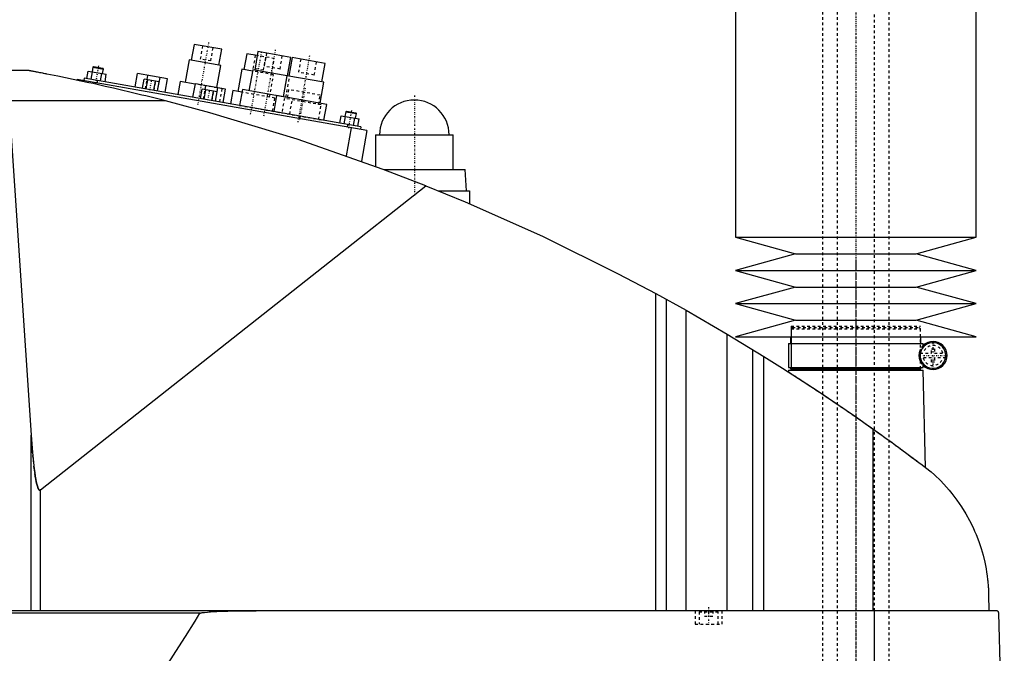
# Model space of a CAD drawing. Extents: x -156 to 706, y -136 to 715.
# Tile 4 of 5: x 338 to 706, y 101 to 338. Entities that reach past the tile are written whole.
import ezdxf

# ---------------------------------------------------------------- set-up
doc = ezdxf.new("R2010")
doc.units = 0
doc.linetypes.add('CENTER', pattern=[1.5, 0.45, -0.5, 0.05, -0.5])
doc.linetypes.add('DASHED', pattern=[2, 1, -1])
for name, color, linetype in [('AM_0', 7, 'CONTINUOUS'), ('AM_3', 7, 'DASHED'), ('AM_7', 7, 'CENTER')]:
    doc.layers.add(name, color=color, linetype=linetype)

msp = doc.modelspace()

# ---------------------------------------------------------------- linework, layer by layer
at = {"layer": 'AM_0', "color": 7, "linetype": 'CONTINUOUS'}
for p, q in [((605, 435.75), (605, 256.2)), ((695, 256.2), (695, 435.75)), ((402.65, 328.29), (401.61, 322.39)), ((412.99, 326.47), (402.65, 328.29)), ((411.95, 320.56), (412.99, 326.47)), ((422.35, 324.82), (421.3, 318.91)), ((426.28, 324.13), (422.35, 324.82)), ((426.55, 325.6), (425.33, 318.71)), ((438.86, 323.43), (426.55, 325.6)), ((400.87, 322.52), (399.39, 314.15)), ((412.69, 320.43), (400.87, 322.52)), ((411.23, 312.16), (412.69, 320.43)), ((437.64, 316.54), (438.86, 323.43)), ((439.35, 323.35), (438.13, 316.45)), ((451.66, 321.18), (439.35, 323.35)), ((450.44, 314.28), (451.66, 321.18)), ((340.94, 318.5), (213.33, 318.5)), ((362.56, 315.56), (363.05, 318.32)), ((363.05, 318.32), (369.87, 317.12)), ((364.27, 315.26), (364.75, 318.02)), ((364.85, 319.78), (364.54, 318.06)), ((365.14, 319.98), (364.85, 319.78)), ((364.85, 319.78), (368.79, 319.08)), ((365.14, 319.98), (368.58, 319.37)), ((367.68, 314.66), (368.17, 317.42)), ((368.48, 317.36), (368.79, 319.08)), ((368.79, 319.08), (368.58, 319.37)), ((369.39, 314.36), (369.87, 317.12)), ((380.6, 312.38), (381.49, 317.4)), ((392.71, 315.42), (381.49, 317.4)), ((385.14, 315.14), (385.42, 316.71)), ((420.57, 319.04), (419.09, 310.67)), ((424.5, 318.35), (420.57, 319.04)), ((424.59, 318.84), (423.2, 310.96)), ((438.14, 316.45), (424.59, 318.84)), ((437.39, 316.58), (436, 308.7)), ((451.18, 314.15), (437.39, 316.58)), ((358.96, 315.18), (358.91, 314.91)), ((467.29, 296.08), (358.96, 315.18)), ((361.6, 315.73), (361.42, 314.75)), ((465, 297.5), (361.6, 315.73)), ((364.87, 314.14), (364.78, 313.64)), ((366.52, 314.86), (366.35, 313.88)), ((383.37, 311.89), (383.98, 315.34)), ((389.67, 314.34), (383.98, 315.34)), ((384.79, 311.64), (385.4, 315.09)), ((387.64, 311.14), (388.24, 314.59)), ((389.06, 310.89), (389.95, 315.91)), ((389.06, 310.89), (389.67, 314.34)), ((391.83, 310.4), (392.71, 315.42)), ((397.42, 314.49), (396.56, 309.57)), ((403.13, 313.49), (397.42, 314.49)), ((402.27, 308.56), (403.15, 313.58)), ((414.38, 311.6), (403.15, 313.58)), ((406.81, 311.32), (407.08, 312.89)), ((449.79, 306.27), (451.18, 314.15)), ((405.04, 308.07), (405.65, 311.52)), ((411.33, 310.52), (405.65, 311.52)), ((406.46, 307.82), (407.07, 311.27)), ((409.3, 307.32), (409.91, 310.77)), ((410.72, 307.07), (411.33, 310.52)), ((410.73, 307.07), (411.61, 312.09)), ((413.49, 306.58), (414.38, 311.6)), ((417.12, 311.02), (416.25, 306.1)), ((420.57, 310.41), (417.12, 311.02)), ((420.74, 311.4), (419.7, 305.49)), ((436.01, 308.71), (420.74, 311.4)), ((433.54, 309.14), (432.5, 303.23)), ((452.25, 305.84), (433.54, 309.14)), ((392.03, 307.16), (333.43, 307.16)), ((333.43, 307.16), (341.83, 182.23)), ((451.21, 299.93), (452.25, 305.84)), ((459.39, 303.1), (459.08, 301.38)), ((459.68, 303.31), (459.39, 303.1)), ((459.39, 303.1), (463.33, 302.41)), ((459.68, 303.31), (463.12, 302.7)), ((463.02, 300.69), (463.33, 302.41)), ((463.33, 302.41), (463.12, 302.7)), ((457.1, 298.89), (457.59, 301.64)), ((457.59, 301.64), (464.41, 300.44)), ((458.81, 298.59), (459.3, 301.34)), ((460.08, 298.37), (459.9, 297.38)), ((462.22, 297.99), (462.71, 300.74)), ((463.93, 297.69), (464.41, 300.44)), ((461.38, 297.12), (459.53, 286.63)), ((465, 297.5), (464.83, 296.52)), ((467.29, 296.08), (465.26, 284.59)), ((470.5, 294.5), (470.5, 282.67)), ((470.5, 294.5), (499.5, 294.5)), ((499.5, 281.5), (499.5, 294.5)), ((473.65, 281.5), (504, 281.5)), ((504.5, 273.5), (504, 281.5)), ((345.22, 161.75), (489.33, 275.44)), ((494.16, 273.5), (505.65, 273.5)), ((505.65, 273.5), (505.65, 268.73)), ((605, 256.2), (627.5, 250)), ((605, 256.2), (695, 256.2)), ((672.5, 250), (695, 256.2)), ((627.5, 250), (605, 243.8)), ((627.5, 250), (672.5, 250)), ((695, 243.8), (672.5, 250)), ((605, 243.8), (627.5, 237.6)), ((605, 243.8), (695, 243.8)), ((672.5, 237.6), (695, 243.8)), ((627.5, 237.6), (605, 231.4)), ((627.5, 237.6), (672.5, 237.6)), ((695, 231.4), (672.5, 237.6)), ((575.22, 116.6), (575.22, 235.17)), ((575.22, 235.17), (586.56, 228.89)), ((579.22, 116.6), (579.22, 232.98)), ((586.56, 116.6), (586.56, 228.89)), ((586.56, 228.89), (601.96, 219.97)), ((605, 231.4), (627.5, 225.2)), ((605, 231.4), (695, 231.4)), ((672.5, 225.2), (695, 231.4)), ((627.5, 225.2), (605, 219)), ((627.5, 225.2), (672.5, 225.2)), ((695, 219), (672.5, 225.2)), ((601.96, 116.6), (601.96, 219.97)), ((601.96, 219.97), (615.65, 211.64)), ((605, 219), (695, 219)), ((625.65, 219), (625.65, 216.5)), ((674.35, 216.5), (674.35, 219)), ((611.52, 116.6), (611.52, 214.2)), ((624.85, 216.5), (624.85, 207.5)), ((624.85, 216.5), (675.15, 216.5)), ((675.15, 215.06), (675.15, 216.5)), ((615.65, 116.6), (615.65, 211.64)), ((674.16, 211), (674.16, 213)), ((624.83, 206.5), (624.81, 205.86)), ((624.83, 206.5), (675.17, 206.5)), ((624.85, 207.5), (675.15, 207.5)), ((625.65, 207.5), (625.65, 207)), ((625.65, 207), (674.35, 207)), ((625.83, 207), (625.83, 206.5)), ((674.17, 206.5), (674.17, 207)), ((674.35, 207), (674.35, 207.5)), ((675.15, 207.5), (675.15, 208.94)), ((676.04, 170.15), (675.17, 206.5)), ((656.53, 116.6), (656.53, 184.45)), ((341.83, 116.6), (341.83, 182.23)), ((345.22, 116.6), (345.22, 161.75)), ((699.63, 122.62), (699.77, 116.6)), ((702.45, 116.6), (132.05, 116.6)), ((404.88, 115.63), (188.61, 115.63)), ((657.01, 34.5), (657.01, 116.6)), ((705.5, 34.5), (703.45, 115.63))]:
    msp.add_line(p, q, dxfattribs=at)
for points in [[(392.03, 307.16, 0), (390.59, 307.53, 0), (387.67, 308.27, 0), (384.69, 309.01, 0), (383.19, 309.37, 0), (381.68, 309.74, 0), (378.64, 310.47, 0), (375.58, 311.19, 0), (372.52, 311.91, 0), (369.46, 312.6, 0), (366.41, 313.28, 0), (364.9, 313.62, 0), (363.39, 313.95, 0), (360.41, 314.59, 0), (357.47, 315.21, 0), (354.59, 315.81, 0), (351.78, 316.39, 0), (349.05, 316.93, 0), (347.64, 317.21, 0), (347.41, 317.26, 0), (346.93, 317.35, 0), (346.46, 317.44, 0), (346.22, 317.49, 0), (345.99, 317.53, 0), (345.52, 317.63, 0), (345.06, 317.71, 0), (344.6, 317.8, 0), (344.16, 317.89, 0), (343.73, 317.97, 0), (343.52, 318.01, 0), (343.31, 318.05, 0), (342.91, 318.13, 0), (342.53, 318.2, 0), (342.32, 318.24, 0), (342.26, 318.25, 0), (342.2, 318.26, 0), (342.17, 318.27, 0), (342.14, 318.27, 0), (342.08, 318.28, 0), (342.03, 318.29, 0), (341.97, 318.31, 0), (341.91, 318.32, 0), (341.86, 318.33, 0), (341.83, 318.33, 0), (341.8, 318.34, 0), (341.74, 318.35, 0), (341.69, 318.36, 0), (341.64, 318.37, 0), (341.58, 318.38, 0), (341.53, 318.39, 0), (341.51, 318.39, 0), (341.48, 318.4, 0), (341.44, 318.41, 0), (341.39, 318.41, 0), (341.37, 318.42, 0), (341.35, 318.42, 0), (341.3, 318.43, 0), (341.26, 318.44, 0), (341.24, 318.44, 0), (341.22, 318.45, 0), (341.19, 318.45, 0), (341.15, 318.46, 0), (341.12, 318.47, 0), (341.09, 318.47, 0), (341.06, 318.48, 0), (341.05, 318.48, 0), (341.04, 318.48, 0), (341.02, 318.48, 0), (341, 318.49, 0), (340.98, 318.49, 0), (340.96, 318.49, 0), (340.95, 318.5, 0), (340.95, 318.5, 0), (340.94, 318.5, 0), (340.94, 318.5, 0), (340.94, 318.5, 0), (340.94, 318.5, 0)], [(489.33, 275.44, 0), (473.4, 281.59, 0), (441.19, 292.86, 0), (408.52, 302.74, 0), (392.03, 307.16, 0)], [(489.33, 275.44, 0), (503.96, 269.45, 0), (532.87, 256.58, 0), (561.24, 242.59, 0), (575.22, 235.17, 0)], [(615.65, 211.64, 0), (622.58, 207.29, 0), (636.3, 198.36, 0), (649.84, 189.16, 0), (656.53, 184.45, 0)], [(656.53, 184.45, 0), (657.18, 184, 0), (658.46, 183.08, 0), (659.75, 182.16, 0), (660.38, 181.7, 0), (661.02, 181.24, 0), (662.29, 180.33, 0), (663.54, 179.42, 0), (664.79, 178.51, 0), (666.03, 177.6, 0), (667.25, 176.7, 0), (667.86, 176.26, 0), (668.47, 175.81, 0), (669.67, 174.92, 0), (670.86, 174.04, 0), (672.03, 173.16, 0), (673.19, 172.3, 0), (674.33, 171.44, 0), (674.89, 171.01, 0), (675.45, 170.59, 0), (676.56, 169.75, 0), (677.65, 168.93, 0), (678.19, 168.52, 0)], [(341.83, 182.23, 0), (342.32, 175.77, 0), (342.95, 169.66, 0), (343.13, 168.22, 0), (343.32, 166.92, 0), (343.42, 166.32, 0), (343.52, 165.75, 0), (343.71, 164.73, 0), (343.91, 163.86, 0), (344.11, 163.13, 0), (344.22, 162.77, 0), (344.26, 162.67, 0), (344.29, 162.59, 0), (344.31, 162.54, 0), (344.32, 162.5, 0), (344.36, 162.42, 0), (344.39, 162.34, 0), (344.42, 162.27, 0), (344.46, 162.2, 0), (344.49, 162.14, 0), (344.51, 162.11, 0), (344.52, 162.08, 0), (344.56, 162.02, 0), (344.59, 161.97, 0), (344.61, 161.94, 0), (344.63, 161.92, 0), (344.66, 161.88, 0), (344.69, 161.84, 0), (344.71, 161.82, 0), (344.73, 161.8, 0), (344.76, 161.77, 0), (344.78, 161.75, 0), (344.79, 161.75, 0), (344.79, 161.74, 0), (344.79, 161.74, 0), (344.8, 161.74, 0), (344.8, 161.74, 0), (344.81, 161.73, 0), (344.81, 161.73, 0), (344.82, 161.72, 0), (344.83, 161.72, 0), (344.83, 161.72, 0), (344.83, 161.72, 0), (344.84, 161.71, 0), (344.84, 161.71, 0), (344.85, 161.71, 0), (344.85, 161.7, 0), (344.86, 161.7, 0), (344.86, 161.7, 0), (344.87, 161.7, 0), (344.87, 161.7, 0), (344.88, 161.69, 0), (344.88, 161.69, 0), (344.89, 161.69, 0), (344.89, 161.69, 0), (344.9, 161.69, 0), (344.9, 161.68, 0), (344.9, 161.68, 0), (344.91, 161.68, 0), (344.91, 161.68, 0), (344.92, 161.68, 0), (344.92, 161.68, 0), (344.93, 161.68, 0), (344.93, 161.68, 0), (344.93, 161.67, 0), (344.94, 161.67, 0), (344.94, 161.67, 0), (344.95, 161.67, 0), (344.96, 161.67, 0), (344.96, 161.67, 0), (344.96, 161.67, 0), (344.97, 161.67, 0), (344.97, 161.67, 0), (344.98, 161.67, 0), (344.98, 161.67, 0), (344.99, 161.67, 0), (344.99, 161.67, 0), (345, 161.67, 0), (345, 161.67, 0), (345.01, 161.67, 0), (345.01, 161.67, 0), (345.02, 161.67, 0), (345.02, 161.67, 0), (345.03, 161.67, 0), (345.03, 161.67, 0), (345.03, 161.67, 0), (345.04, 161.67, 0), (345.05, 161.67, 0), (345.05, 161.67, 0), (345.06, 161.67, 0), (345.06, 161.67, 0), (345.07, 161.67, 0), (345.07, 161.67, 0), (345.07, 161.68, 0), (345.08, 161.68, 0), (345.08, 161.68, 0), (345.09, 161.68, 0), (345.1, 161.68, 0), (345.1, 161.68, 0), (345.1, 161.68, 0), (345.11, 161.69, 0), (345.11, 161.69, 0), (345.12, 161.69, 0), (345.12, 161.69, 0), (345.12, 161.69, 0), (345.13, 161.7, 0), (345.13, 161.7, 0), (345.14, 161.7, 0), (345.14, 161.7, 0), (345.15, 161.71, 0), (345.15, 161.71, 0), (345.16, 161.71, 0), (345.16, 161.71, 0), (345.17, 161.72, 0), (345.17, 161.72, 0), (345.17, 161.72, 0), (345.18, 161.73, 0), (345.19, 161.73, 0), (345.19, 161.73, 0), (345.2, 161.74, 0), (345.2, 161.74, 0), (345.2, 161.74, 0), (345.21, 161.75, 0), (345.21, 161.75, 0), (345.22, 161.75, 0)], [(678.19, 168.52, 0), (679.41, 167.42, 0), (681.74, 165.15, 0), (683.91, 162.81, 0), (684.94, 161.61, 0), (685.93, 160.4, 0), (687.8, 157.92, 0), (689.52, 155.41, 0), (691.09, 152.85, 0), (692.52, 150.27, 0), (693.8, 147.67, 0), (694.38, 146.37, 0), (694.93, 145.07, 0), (695.93, 142.48, 0), (696.8, 139.89, 0), (697.54, 137.32, 0), (698.16, 134.76, 0), (698.67, 132.21, 0), (698.88, 130.94, 0), (699.07, 129.67, 0), (699.26, 128.15, 0), (699.31, 127.72, 0), (699.35, 127.27, 0), (699.37, 127.05, 0), (699.39, 126.83, 0), (699.43, 126.37, 0), (699.47, 125.91, 0), (699.5, 125.44, 0), (699.53, 124.96, 0), (699.56, 124.47, 0), (699.58, 124.22, 0), (699.59, 123.97, 0), (699.61, 123.44, 0), (699.63, 122.9, 0), (699.63, 122.62, 0)], [(340.31, 35.5, 0), (342.11, 37.02, 0), (345.69, 40.19, 0), (349.28, 43.52, 0), (351.08, 45.24, 0), (352.87, 47.01, 0), (356.46, 50.66, 0), (360.05, 54.47, 0), (363.63, 58.44, 0), (367.22, 62.57, 0), (370.81, 66.86, 0), (372.6, 69.07, 0), (374.39, 71.31, 0), (377.98, 75.92, 0), (381.57, 80.7, 0), (385.15, 85.63, 0), (388.74, 90.72, 0), (392.33, 95.98, 0), (394.12, 98.66, 0), (395.91, 101.39, 0), (399.5, 106.96, 0), (403.09, 112.7, 0), (404.88, 115.63, 0)], [(404.88, 115.63, 0), (404.88, 115.63, 0), (404.88, 115.63, 0), (404.88, 115.63, 0), (404.88, 115.63, 0), (404.88, 115.63, 0), (404.88, 115.63, 0), (404.88, 115.63, 0), (404.88, 115.63, 0), (404.89, 115.64, 0), (404.89, 115.64, 0), (404.89, 115.64, 0), (404.89, 115.65, 0), (404.9, 115.65, 0), (404.9, 115.65, 0), (404.9, 115.66, 0), (404.91, 115.66, 0), (404.91, 115.66, 0), (404.91, 115.66, 0), (404.92, 115.66, 0), (404.92, 115.67, 0), (404.93, 115.67, 0), (404.93, 115.67, 0), (404.94, 115.68, 0), (404.94, 115.68, 0), (404.94, 115.68, 0), (404.94, 115.68, 0), (404.95, 115.68, 0), (404.95, 115.69, 0), (404.97, 115.69, 0), (405, 115.71, 0), (405.03, 115.72, 0), (405.06, 115.73, 0), (405.09, 115.74, 0), (405.12, 115.75, 0), (405.13, 115.75, 0), (405.15, 115.76, 0), (405.18, 115.76, 0), (405.21, 115.77, 0), (405.31, 115.8, 0), (405.41, 115.82, 0), (405.5, 115.83, 0), (405.7, 115.87, 0), (405.89, 115.9, 0), (406.58, 115.98, 0), (407.7, 116.09, 0), (408.26, 116.13, 0), (408.82, 116.17, 0), (409.97, 116.24, 0), (411.14, 116.3, 0), (415.33, 116.45, 0), (422.51, 116.59, 0), (425.92, 116.6, 0)], [(703.45, 115.63, 0), (703.45, 115.63, 0), (703.45, 115.63, 0), (703.45, 115.64, 0), (703.45, 115.64, 0), (703.45, 115.64, 0), (703.45, 115.65, 0), (703.45, 115.65, 0), (703.45, 115.66, 0), (703.45, 115.67, 0), (703.45, 115.67, 0), (703.45, 115.67, 0), (703.45, 115.68, 0), (703.45, 115.68, 0), (703.45, 115.69, 0), (703.45, 115.69, 0), (703.45, 115.7, 0), (703.44, 115.7, 0), (703.44, 115.71, 0), (703.44, 115.71, 0), (703.44, 115.71, 0), (703.44, 115.72, 0), (703.44, 115.72, 0), (703.44, 115.72, 0), (703.44, 115.73, 0), (703.44, 115.73, 0), (703.44, 115.74, 0), (703.44, 115.74, 0), (703.44, 115.74, 0), (703.44, 115.75, 0), (703.44, 115.75, 0), (703.44, 115.76, 0), (703.44, 115.76, 0), (703.44, 115.77, 0), (703.44, 115.77, 0), (703.43, 115.77, 0), (703.43, 115.78, 0), (703.43, 115.79, 0), (703.43, 115.82, 0), (703.42, 115.84, 0), (703.41, 115.87, 0), (703.41, 115.88, 0), (703.41, 115.89, 0), (703.4, 115.91, 0), (703.39, 115.93, 0), (703.39, 115.95, 0), (703.38, 115.97, 0), (703.37, 115.99, 0), (703.37, 116, 0), (703.36, 116.01, 0), (703.35, 116.03, 0), (703.35, 116.04, 0), (703.34, 116.05, 0), (703.34, 116.06, 0), (703.33, 116.08, 0), (703.32, 116.09, 0), (703.32, 116.1, 0), (703.31, 116.11, 0), (703.3, 116.12, 0), (703.3, 116.13, 0), (703.27, 116.18, 0), (703.21, 116.24, 0), (703.16, 116.3, 0), (703.1, 116.36, 0), (703.05, 116.4, 0), (703.02, 116.42, 0), (702.99, 116.44, 0), (702.93, 116.48, 0), (702.86, 116.51, 0), (702.8, 116.54, 0), (702.74, 116.56, 0), (702.67, 116.57, 0), (702.64, 116.58, 0), (702.61, 116.59, 0), (702.54, 116.6, 0), (702.48, 116.6, 0), (702.45, 116.6, 0)]]:
    msp.add_polyline3d(points, dxfattribs=at)
for centre, radius, start, end in [((485, 294.5), 13, 0, 180), ((678.85, 212), 5.25, 225.1897, 134.8103), ((678.85, 212), 4.8, 192.0755, 167.9245)]:
    msp.add_arc(centre, radius, start, end, dxfattribs=at)
at = {"layer": 'AM_3', "color": 6, "linetype": 'DASHED'}
for p, q in [((643, 676.5), (643, -97.5)), ((657, -97.5), (657, 676.5)), ((637.5, 664.5), (637.5, -56.5)), ((662.5, -56.5), (662.5, 664.5)), ((405.85, 327.73), (404.98, 322.81)), ((408.92, 322.11), (409.79, 327.04)), ((425.55, 324.26), (424.68, 319.33)), ((432.69, 323), (426.28, 324.13)), ((429.75, 325.04), (428.88, 320.12)), ((434.79, 319.07), (435.66, 324)), ((408.92, 322.11), (404.98, 322.81)), ((428.62, 318.64), (429.49, 323.56)), ((431.65, 317.09), (432.69, 323)), ((442.55, 322.78), (441.68, 317.86)), ((447.59, 316.82), (448.46, 321.74)), ((432.38, 316.96), (424.5, 318.35)), ((428.62, 318.64), (424.68, 319.33)), ((434.79, 319.07), (428.88, 320.12)), ((430.91, 308.59), (432.38, 316.96)), ((447.59, 316.82), (441.68, 317.86)), ((384.53, 311.69), (385.14, 315.14)), ((385.3, 315.11), (384.69, 311.66)), ((387.74, 311.12), (388.35, 314.57)), ((413.18, 311.71), (403.13, 313.49)), ((436.99, 308.53), (438.38, 316.41)), ((438.38, 316.41), (438.14, 316.45)), ((406.2, 307.87), (406.81, 311.32)), ((406.96, 311.29), (406.35, 307.84)), ((409.41, 307.3), (410.02, 310.75)), ((411.21, 312.06), (411.23, 312.16)), ((412.31, 306.79), (413.18, 311.71)), ((432.88, 308.24), (420.57, 310.41)), ((438, 311.4), (437.4, 307.95)), ((449.82, 309.32), (438, 311.4)), ((449.21, 305.87), (449.82, 309.32)), ((419.7, 305.49), (451.21, 299.93)), ((432.01, 303.32), (432.88, 308.24)), ((436.41, 308.13), (435.46, 302.71)), ((439.45, 308.1), (436.01, 308.71)), ((450.2, 305.69), (436.41, 308.13)), ((438.41, 302.19), (439.45, 308.1)), ((449.24, 300.28), (450.2, 305.69)), ((625.83, 223), (625.83, 207)), ((625.83, 223), (674.17, 223)), ((626.33, 222.5), (625.83, 222)), ((625.83, 222), (625.83, 207)), ((625.83, 222), (674.17, 222)), ((626.33, 222.5), (673.67, 222.5)), ((674.17, 222), (673.67, 222.5)), ((674.17, 207), (674.17, 223)), ((674.17, 207), (674.17, 222)), ((674.16, 213), (674.16, 214.35)), ((678.25, 214.5), (679.45, 214.5)), ((678.25, 212.9), (678.25, 214.5)), ((679.45, 214.5), (679.45, 212.9)), ((674.07, 212.9), (678.25, 212.9)), ((678.25, 211.1), (674.07, 211.1)), ((674.16, 209.65), (674.16, 211)), ((678.25, 209.5), (678.25, 211.1)), ((679.45, 212.9), (683.63, 212.9)), ((679.45, 211.1), (679.45, 209.5)), ((683.63, 211.1), (679.45, 211.1)), ((679.45, 209.5), (678.25, 209.5)), ((590, 116.6), (590, 111.6)), ((591.9, 116.6), (591.5, 116.2)), ((591.5, 116.2), (591.5, 111.6)), ((591.5, 116.2), (598.5, 116.2)), ((593.5, 116.6), (593.5, 114.6)), ((593.5, 114.6), (596.5, 114.6)), ((595, 116.6), (595, 114.6)), ((596.5, 116.6), (596.5, 114.6)), ((598.5, 116.2), (598.1, 116.6)), ((598.5, 111.6), (598.5, 116.2)), ((600, 111.6), (600, 116.6)), ((590, 111.6), (600, 111.6))]:
    msp.add_line(p, q, dxfattribs=at)
for points in [[(674.16, 214.35, 0), (674.11, 214.26, 0), (674.06, 214.16, 0), (674.05, 214.12, 0), (674.03, 214.09, 0), (674.03, 214.07, 0), (674.02, 214.06, 0), (674.01, 214.02, 0), (673.99, 213.99, 0), (673.98, 213.96, 0), (673.96, 213.92, 0), (673.95, 213.88, 0), (673.94, 213.87, 0), (673.94, 213.85, 0), (673.92, 213.81, 0), (673.91, 213.77, 0), (673.9, 213.76, 0), (673.9, 213.74, 0), (673.88, 213.7, 0), (673.87, 213.66, 0), (673.86, 213.64, 0), (673.86, 213.62, 0), (673.84, 213.58, 0), (673.83, 213.54, 0), (673.82, 213.5, 0), (673.81, 213.46, 0), (673.8, 213.42, 0), (673.79, 213.4, 0), (673.78, 213.38, 0), (673.77, 213.33, 0), (673.76, 213.29, 0), (673.75, 213.25, 0), (673.74, 213.2, 0), (673.73, 213.16, 0), (673.72, 213.13, 0), (673.72, 213.11, 0), (673.71, 213.06, 0), (673.7, 213.01, 0), (673.69, 212.96, 0), (673.68, 212.91, 0), (673.67, 212.86, 0), (673.67, 212.83, 0), (673.66, 212.8, 0), (673.65, 212.75, 0), (673.65, 212.7, 0), (673.64, 212.64, 0), (673.63, 212.59, 0), (673.63, 212.53, 0), (673.62, 212.5, 0), (673.62, 212.48, 0), (673.62, 212.42, 0), (673.61, 212.36, 0), (673.61, 212.31, 0), (673.61, 212.25, 0), (673.6, 212.19, 0), (673.6, 212.17, 0), (673.6, 212.14, 0), (673.6, 212.08, 0), (673.6, 212.03, 0), (673.6, 212, 0), (673.6, 211.97, 0), (673.6, 211.92, 0), (673.6, 211.86, 0), (673.6, 211.83, 0), (673.6, 211.81, 0), (673.61, 211.75, 0), (673.61, 211.69, 0), (673.61, 211.64, 0), (673.62, 211.58, 0), (673.62, 211.52, 0), (673.62, 211.5, 0), (673.63, 211.47, 0), (673.63, 211.41, 0), (673.64, 211.36, 0), (673.65, 211.3, 0), (673.65, 211.25, 0), (673.66, 211.2, 0), (673.67, 211.17, 0), (673.67, 211.14, 0), (673.68, 211.09, 0), (673.69, 211.04, 0), (673.7, 210.99, 0), (673.71, 210.94, 0), (673.72, 210.89, 0), (673.72, 210.87, 0), (673.73, 210.84, 0), (673.74, 210.8, 0), (673.75, 210.75, 0), (673.76, 210.71, 0), (673.77, 210.67, 0), (673.78, 210.62, 0), (673.79, 210.6, 0), (673.8, 210.58, 0), (673.81, 210.54, 0), (673.82, 210.5, 0), (673.83, 210.46, 0), (673.84, 210.42, 0), (673.86, 210.38, 0), (673.86, 210.36, 0), (673.87, 210.34, 0), (673.88, 210.3, 0), (673.9, 210.26, 0), (673.9, 210.24, 0), (673.91, 210.23, 0), (673.92, 210.19, 0), (673.94, 210.15, 0), (673.94, 210.13, 0), (673.95, 210.12, 0), (673.96, 210.08, 0), (673.98, 210.04, 0), (673.99, 210.01, 0), (674.01, 209.98, 0), (674.02, 209.94, 0), (674.03, 209.93, 0), (674.03, 209.91, 0), (674.05, 209.88, 0), (674.06, 209.84, 0), (674.11, 209.74, 0), (674.16, 209.65, 0)], [(675.15, 215.06, 0), (675.15, 215.06, 0), (675.14, 215.05, 0), (675.13, 215.03, 0), (675.12, 215.02, 0), (675.11, 215, 0), (675.08, 214.97, 0), (675.04, 214.92, 0), (675, 214.86, 0), (674.95, 214.79, 0), (674.89, 214.71, 0), (674.86, 214.67, 0), (674.83, 214.62, 0), (674.76, 214.51, 0), (674.68, 214.38, 0), (674.61, 214.24, 0), (674.52, 214.08, 0), (674.48, 213.98, 0), (674.46, 213.95, 0), (674.45, 213.92, 0), (674.44, 213.9, 0), (674.43, 213.88, 0), (674.42, 213.85, 0), (674.41, 213.82, 0), (674.4, 213.8, 0), (674.39, 213.78, 0), (674.38, 213.75, 0), (674.37, 213.71, 0), (674.36, 213.69, 0), (674.35, 213.67, 0), (674.34, 213.64, 0), (674.32, 213.6, 0), (674.31, 213.56, 0), (674.3, 213.52, 0), (674.28, 213.47, 0), (674.28, 213.45, 0), (674.27, 213.43, 0), (674.25, 213.39, 0), (674.24, 213.34, 0), (674.23, 213.29, 0), (674.21, 213.25, 0), (674.2, 213.2, 0), (674.19, 213.17, 0), (674.19, 213.14, 0), (674.17, 213.09, 0), (674.16, 213.03, 0), (674.16, 213, 0)], [(674.16, 211, 0), (674.16, 210.97, 0), (674.17, 210.91, 0), (674.19, 210.86, 0), (674.19, 210.83, 0), (674.2, 210.8, 0), (674.21, 210.75, 0), (674.23, 210.71, 0), (674.24, 210.66, 0), (674.25, 210.61, 0), (674.27, 210.57, 0), (674.28, 210.55, 0), (674.28, 210.53, 0), (674.3, 210.48, 0), (674.31, 210.44, 0), (674.32, 210.4, 0), (674.34, 210.36, 0), (674.35, 210.33, 0), (674.36, 210.31, 0), (674.37, 210.29, 0), (674.38, 210.25, 0), (674.39, 210.22, 0), (674.4, 210.2, 0), (674.41, 210.18, 0), (674.42, 210.15, 0), (674.43, 210.12, 0), (674.44, 210.1, 0), (674.45, 210.08, 0), (674.46, 210.05, 0), (674.48, 210.02, 0), (674.52, 209.92, 0), (674.61, 209.76, 0), (674.68, 209.62, 0), (674.76, 209.49, 0), (674.83, 209.38, 0), (674.86, 209.33, 0), (674.89, 209.29, 0), (674.95, 209.21, 0), (675, 209.14, 0), (675.04, 209.08, 0), (675.08, 209.03, 0), (675.11, 209, 0), (675.12, 208.98, 0), (675.13, 208.97, 0), (675.14, 208.95, 0), (675.15, 208.94, 0), (675.15, 208.94, 0)], [(624.81, 205.86, 0), (624.81, 205.86, 0), (624.84, 205.85, 0), (624.89, 205.81, 0), (624.92, 205.79, 0), (624.97, 205.76, 0), (625.07, 205.7, 0), (625.2, 205.62, 0), (625.35, 205.52, 0), (625.53, 205.4, 0), (625.74, 205.27, 0), (625.86, 205.19, 0), (625.98, 205.12, 0), (626.23, 204.95, 0), (626.52, 204.77, 0), (626.82, 204.57, 0), (627.15, 204.36, 0), (627.5, 204.13, 0), (627.68, 204.02, 0), (627.87, 203.89, 0), (628.26, 203.64, 0), (628.67, 203.38, 0), (628.88, 203.24, 0), (629.09, 203.1, 0), (629.53, 202.81, 0), (629.99, 202.52, 0), (630.22, 202.37, 0), (630.46, 202.21, 0), (630.93, 201.9, 0), (631.42, 201.58, 0), (631.91, 201.26, 0), (632.43, 200.92, 0), (632.95, 200.58, 0), (633.22, 200.4, 0), (633.5, 200.22, 0), (634.05, 199.85, 0), (634.62, 199.48, 0), (635.21, 199.09, 0), (635.8, 198.69, 0), (636.41, 198.29, 0), (636.72, 198.09, 0), (637.03, 197.88, 0), (637.66, 197.46, 0), (638.29, 197.03, 0), (638.94, 196.6, 0), (639.59, 196.16, 0), (640.25, 195.72, 0), (640.58, 195.5, 0), (640.91, 195.27, 0), (641.58, 194.82, 0), (642.26, 194.36, 0), (642.93, 193.9, 0), (643.61, 193.44, 0), (644.3, 192.98, 0), (644.64, 192.74, 0), (644.98, 192.51, 0), (645.66, 192.04, 0), (646.34, 191.58, 0), (647.02, 191.11, 0), (647.69, 190.65, 0), (648.36, 190.18, 0), (648.69, 189.95, 0), (649.03, 189.72, 0), (649.68, 189.26, 0), (650.34, 188.81, 0), (650.67, 188.58, 0), (651, 188.35, 0), (651.66, 187.89, 0), (652.33, 187.42, 0), (652.66, 187.18, 0), (653, 186.95, 0), (653.67, 186.47, 0), (654.35, 186, 0), (655.03, 185.52, 0), (655.7, 185.04, 0), (656.38, 184.56, 0), (656.72, 184.32, 0), (657.05, 184.08, 0), (657.73, 183.6, 0), (658.39, 183.13, 0), (659.06, 182.65, 0), (659.72, 182.18, 0), (660.37, 181.71, 0), (660.7, 181.47, 0), (661.02, 181.24, 0), (661.67, 180.78, 0), (662.3, 180.32, 0), (662.93, 179.86, 0), (663.54, 179.42, 0), (664.15, 178.97, 0), (664.45, 178.76, 0), (664.75, 178.54, 0), (665.34, 178.11, 0), (665.91, 177.69, 0), (666.47, 177.28, 0), (667.02, 176.87, 0), (667.56, 176.48, 0), (667.82, 176.28, 0), (668.08, 176.09, 0), (668.59, 175.72, 0), (669.08, 175.35, 0), (669.57, 175, 0), (670.04, 174.64, 0), (670.51, 174.3, 0), (670.74, 174.12, 0), (670.97, 173.96, 0), (671.41, 173.63, 0), (671.84, 173.3, 0), (672.05, 173.15, 0), (672.26, 172.99, 0), (672.66, 172.7, 0), (673.04, 172.41, 0), (673.22, 172.27, 0), (673.4, 172.14, 0), (673.74, 171.88, 0), (674.06, 171.64, 0), (674.36, 171.41, 0), (674.64, 171.21, 0), (674.89, 171.02, 0), (675.01, 170.93, 0), (675.12, 170.84, 0), (675.32, 170.69, 0), (675.5, 170.55, 0), (675.66, 170.44, 0), (675.78, 170.34, 0), (675.89, 170.26, 0), (675.93, 170.23, 0), (675.96, 170.21, 0), (676.01, 170.17, 0), (676.04, 170.15, 0), (676.04, 170.15, 0)], [(345.22, 161.75, 0), (345.21, 161.75, 0), (345.21, 161.75, 0), (345.2, 161.74, 0), (345.2, 161.74, 0), (345.2, 161.74, 0), (345.19, 161.73, 0), (345.19, 161.73, 0), (345.18, 161.73, 0), (345.17, 161.72, 0), (345.17, 161.72, 0), (345.17, 161.72, 0), (345.16, 161.71, 0), (345.16, 161.71, 0), (345.15, 161.71, 0), (345.15, 161.71, 0), (345.14, 161.7, 0), (345.14, 161.7, 0), (345.13, 161.7, 0), (345.13, 161.7, 0), (345.12, 161.69, 0), (345.12, 161.69, 0), (345.12, 161.69, 0), (345.11, 161.69, 0), (345.11, 161.69, 0), (345.1, 161.68, 0), (345.1, 161.68, 0), (345.1, 161.68, 0), (345.09, 161.68, 0), (345.08, 161.68, 0), (345.08, 161.68, 0), (345.07, 161.68, 0), (345.07, 161.67, 0), (345.07, 161.67, 0), (345.06, 161.67, 0), (345.06, 161.67, 0), (345.05, 161.67, 0), (345.05, 161.67, 0), (345.04, 161.67, 0), (345.03, 161.67, 0), (345.03, 161.67, 0), (345.03, 161.67, 0), (345.02, 161.67, 0), (345.02, 161.67, 0), (345.01, 161.67, 0), (345.01, 161.67, 0), (345, 161.67, 0), (345, 161.67, 0), (344.99, 161.67, 0), (344.99, 161.67, 0), (344.98, 161.67, 0), (344.98, 161.67, 0), (344.97, 161.67, 0), (344.97, 161.67, 0), (344.96, 161.67, 0), (344.96, 161.67, 0), (344.96, 161.67, 0), (344.95, 161.67, 0), (344.94, 161.67, 0), (344.94, 161.67, 0), (344.93, 161.67, 0), (344.93, 161.68, 0), (344.93, 161.68, 0), (344.92, 161.68, 0), (344.92, 161.68, 0), (344.91, 161.68, 0), (344.91, 161.68, 0), (344.9, 161.68, 0), (344.9, 161.68, 0), (344.9, 161.69, 0), (344.89, 161.69, 0), (344.89, 161.69, 0), (344.88, 161.69, 0), (344.88, 161.69, 0), (344.87, 161.7, 0), (344.87, 161.7, 0), (344.86, 161.7, 0), (344.86, 161.7, 0), (344.85, 161.7, 0), (344.85, 161.71, 0), (344.84, 161.71, 0), (344.84, 161.71, 0), (344.83, 161.72, 0), (344.83, 161.72, 0), (344.83, 161.72, 0), (344.82, 161.72, 0), (344.81, 161.73, 0), (344.81, 161.73, 0), (344.8, 161.74, 0), (344.8, 161.74, 0), (344.79, 161.74, 0), (344.79, 161.74, 0), (344.79, 161.75, 0), (344.78, 161.75, 0), (344.78, 161.76, 0), (344.77, 161.76, 0), (344.76, 161.77, 0), (344.76, 161.77, 0), (344.76, 161.77, 0), (344.75, 161.78, 0), (344.75, 161.78, 0), (344.73, 161.8, 0), (344.71, 161.82, 0), (344.69, 161.84, 0), (344.66, 161.88, 0), (344.63, 161.92, 0), (344.61, 161.94, 0), (344.59, 161.97, 0), (344.56, 162.02, 0), (344.52, 162.08, 0), (344.51, 162.11, 0), (344.49, 162.14, 0), (344.46, 162.2, 0), (344.42, 162.27, 0), (344.39, 162.34, 0), (344.36, 162.42, 0), (344.32, 162.5, 0), (344.31, 162.54, 0), (344.29, 162.59, 0), (344.26, 162.67, 0), (344.22, 162.77, 0), (344.11, 163.13, 0), (343.91, 163.86, 0), (343.71, 164.73, 0), (343.52, 165.75, 0), (343.42, 166.32, 0), (343.32, 166.92, 0), (343.13, 168.22, 0), (342.95, 169.66, 0), (342.32, 175.77, 0), (341.83, 182.23, 0)]]:
    msp.add_polyline3d(points, dxfattribs=at)
for radius, start, end in [(5.25, 134.8103, 153.3873), (3.75, 13.8865, 166.1135), (4.87, 169.3459, 190.6541), (3.75, 193.8865, 346.1135), (4.87, 349.3459, 10.6541), (5.25, 206.6127, 225.1897)]:
    msp.add_arc((678.85, 212), radius, start, end, dxfattribs=at)
at = {"layer": 'AM_7', "color": 4, "linetype": 'CENTER'}
for p, q in [((650, 715.2), (650, -136.2)), ((650, 447.19), (650, 195.56)), ((408.11, 329.02), (404, 305.74)), ((427.81, 325.55), (423.7, 302.27)), ((433.02, 326.32), (428.56, 301.05)), ((445.82, 324.06), (441.37, 298.8)), ((366.96, 320.27), (365.81, 313.72)), ((386.18, 311.22), (386.85, 315.01)), ((407.85, 307.4), (408.52, 311.19)), ((444.2, 311.99), (442.04, 299.74)), ((485, 309.2), (485, 271.8)), ((461.51, 303.59), (460.35, 297.04)), ((471.35, 294.5), (498.65, 294.5)), ((650, 247.5), (650, -82.5)), ((678.85, 206.96), (678.85, 217.04)), ((673.81, 212), (683.89, 212)), ((595, 117.9), (595, 111.3))]:
    msp.add_line(p, q, dxfattribs=at)

doc.saveas('drawing.dxf')
